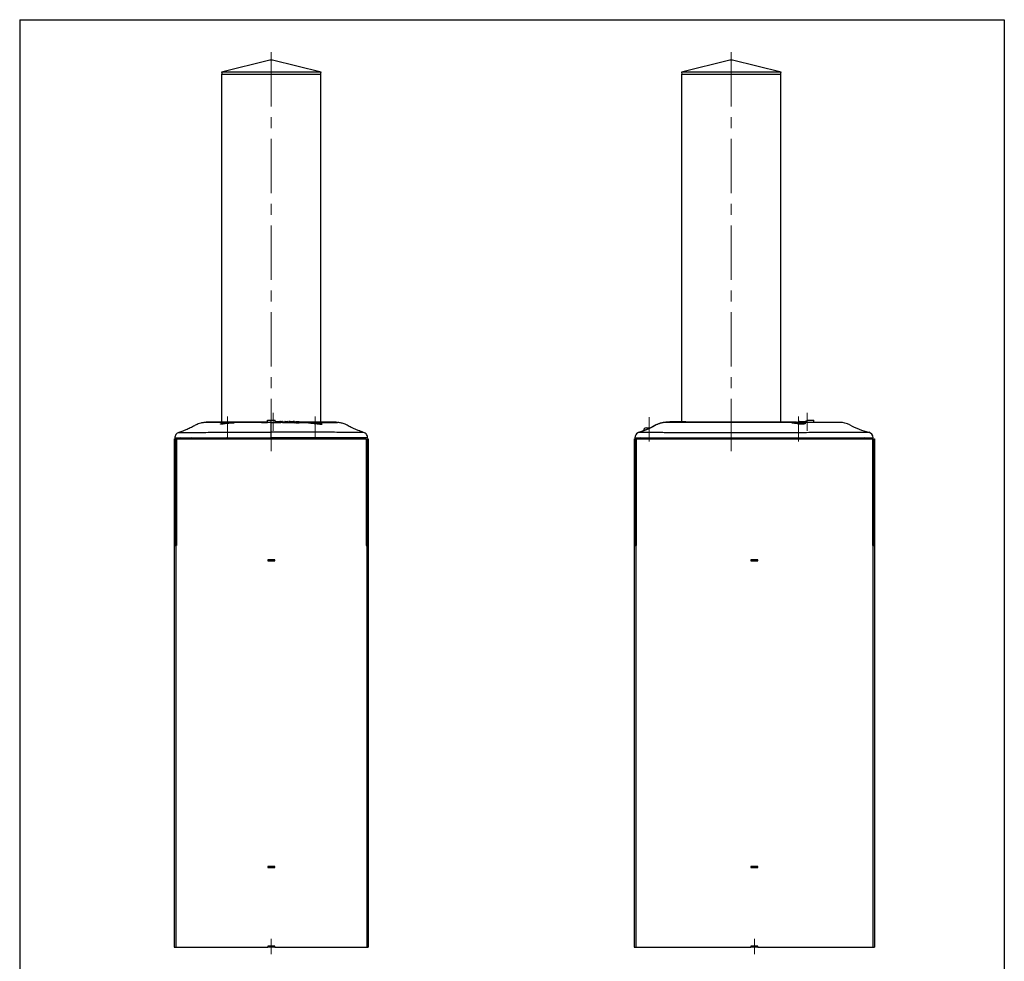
# Model space of a CAD drawing. Header units: millimetres. Extents: x 10 to 287, y 10 to 410.
# Tile 5 of 5: x 10 to 287, y 145 to 410. Entities that reach past the tile are written whole.
import ezdxf

# ---------------------------------------------------------------- set-up
doc = ezdxf.new("R2010")
doc.units = ezdxf.units.MM
doc.linetypes.add('CENTERX2', pattern=[20.32, 12.7, -2.54, 2.54, -2.54])
doc.layers.add('FORMAT', color=7, linetype='Continuous')

msp = doc.modelspace()

# ---------------------------------------------------------------- linework, layer by layer
at = {"color": 7, "linetype": 'Continuous', "lineweight": 25}
for p, q in [((80.39, 398.92), (66.78, 395.57)), ((94.78, 395.57), (81.16, 398.92)), ((209.79, 398.92), (196.18, 395.57)), ((224.18, 395.57), (210.56, 398.92)), ((66.78, 395.57), (66.92, 394.99)), ((94.78, 395.57), (66.78, 395.57)), ((66.81, 394.99), (66.81, 297.07)), ((66.81, 394.99), (94.75, 394.99)), ((94.63, 394.99), (94.78, 395.57)), ((94.75, 297.07), (94.75, 394.99)), ((196.18, 395.57), (196.32, 394.99)), ((224.18, 395.57), (196.18, 395.57)), ((196.21, 394.99), (196.21, 297.17)), ((196.21, 394.99), (224.15, 394.99)), ((224.03, 394.99), (224.18, 395.57)), ((224.15, 297.07), (224.15, 394.99)), ((62.42, 297.07), (62.42, 297.01)), ((79.67, 297.07), (62.42, 297.07)), ((79.67, 297), (79.67, 297.71)), ((79.67, 297.71), (80.77, 297.71)), ((80.77, 297.01), (80.77, 297.71)), ((80.77, 297.71), (81.88, 297.71)), ((80.77, 296.31), (80.77, 297.01)), ((81.88, 297), (81.88, 297.71)), ((81.88, 297.31), (81.89, 297.31)), ((81.92, 297.01), (81.88, 297.01)), ((81.89, 297.31), (83.35, 297.31)), ((81.92, 297.01), (81.92, 297.21)), ((81.96, 297.21), (81.92, 297.21)), ((81.96, 297.01), (81.92, 297.01)), ((81.96, 297.01), (81.96, 297.21)), ((83.19, 297.01), (83.19, 297.21)), ((83.91, 297.21), (83.19, 297.21)), ((83.91, 297), (83.19, 297.01)), ((83.35, 297.31), (83.75, 297.31)), ((83.91, 297), (83.91, 297.21)), ((84.56, 297.07), (83.91, 297.07)), ((83.91, 297.01), (84.56, 297.01)), ((84.56, 296.99), (84.56, 297.21)), ((85, 297.21), (84.56, 297.21)), ((84.56, 296.99), (85, 296.99)), ((84.66, 297.31), (85, 297.31)), ((85, 296.99), (85, 297.21)), ((85.56, 296.99), (85.56, 297.21)), ((85.81, 297.07), (85.56, 297.07)), ((85.56, 297.01), (85.81, 297.01)), ((85.81, 296.98), (85.81, 297.21)), ((86.11, 297.21), (85.81, 297.21)), ((85.81, 296.98), (86.11, 296.98)), ((85.95, 297.31), (86.04, 297.31)), ((86.04, 297.31), (86.16, 297.31)), ((86.11, 296.98), (86.11, 297.21)), ((86.23, 297.21), (86.11, 297.21)), ((86.11, 296.98), (86.23, 296.98)), ((86.16, 297.31), (86.99, 297.31)), ((86.23, 296.98), (86.23, 297.21)), ((86.92, 297.21), (86.23, 297.21)), ((86.23, 296.98), (86.92, 296.97)), ((87.05, 297.21), (86.92, 297.21)), ((86.92, 296.97), (86.92, 297.21)), ((86.92, 296.97), (87.05, 296.97)), ((86.99, 297.31), (87.12, 297.31)), ((87.35, 297.21), (87.05, 297.21)), ((87.05, 296.97), (87.05, 297.21)), ((87.05, 296.97), (87.35, 296.96)), ((87.12, 297.31), (87.2, 297.31)), ((87.35, 296.96), (87.35, 297.21)), ((87.64, 297.07), (87.35, 297.07)), ((87.35, 297.01), (87.64, 297.01)), ((87.64, 296.97), (87.64, 297.21)), ((88.14, 296.95), (88.14, 297.21)), ((88.61, 296.95), (88.61, 297.21)), ((99.12, 297.07), (88.61, 297.07)), ((99.12, 297.01), (99.12, 297.07)), ((191.57, 297.01), (191.35, 296.99)), ((191.82, 297.07), (191.82, 297.01)), ((228.53, 297.07), (191.82, 297.07)), ((192.78, 297.17), (192.78, 297.07)), ((192.84, 297.17), (192.78, 297.17)), ((192.86, 297.19), (192.86, 297.07)), ((192.87, 297.17), (192.87, 297.07)), ((193.07, 297.17), (193.07, 297.07)), ((193.14, 297.17), (193.07, 297.17)), ((193.14, 297.17), (193.14, 297.07)), ((193.24, 297.17), (193.14, 297.17)), ((193.24, 297.17), (193.24, 297.07)), ((193.32, 297.17), (193.24, 297.17)), ((193.32, 297.17), (193.32, 297.07)), ((193.4, 297.17), (193.32, 297.17)), ((193.35, 297.19), (193.35, 297.17)), ((193.4, 297.17), (193.4, 297.07)), ((193.56, 297.17), (193.4, 297.17)), ((193.56, 297.17), (193.56, 297.07)), ((193.68, 297.19), (193.68, 297.17)), ((193.82, 297.17), (193.82, 297.07)), ((193.97, 297.17), (193.82, 297.17)), ((193.97, 297.17), (193.97, 297.07)), ((194.39, 297.17), (193.97, 297.17)), ((194.39, 297.17), (194.39, 297.07)), ((194.4, 297.17), (194.39, 297.17)), ((194.4, 297.17), (194.4, 297.07)), ((194.55, 297.17), (194.4, 297.17)), ((194.55, 297.17), (194.55, 297.07)), ((194.65, 297.17), (194.55, 297.17)), ((194.65, 297.17), (194.65, 297.07)), ((194.82, 297.17), (194.65, 297.17)), ((194.82, 297.17), (194.82, 297.07)), ((195.01, 297.17), (194.82, 297.17)), ((194.88, 297.19), (194.88, 297.17)), ((195.01, 297.17), (195.01, 297.07)), ((195.2, 297.17), (195.01, 297.17)), ((195.06, 297.17), (195.06, 297.19)), ((195.2, 297.17), (195.2, 297.07)), ((195.63, 297.17), (195.2, 297.17)), ((195.36, 297.17), (195.36, 297.19)), ((195.38, 297.17), (195.38, 297.19)), ((195.63, 297.17), (195.63, 297.07)), ((195.81, 297.17), (195.63, 297.17)), ((195.81, 297.17), (195.81, 297.07)), ((197.42, 297.17), (195.81, 297.17)), ((195.89, 297.19), (195.89, 297.17)), ((197.42, 297.17), (197.42, 297.07)), ((228.53, 297.01), (228.53, 297.07)), ((229.48, 297.01), (228.78, 297.01)), ((228.96, 297.01), (228.96, 297.21)), ((229.54, 297.21), (228.96, 297.21)), ((229.06, 297.31), (229.38, 297.31)), ((229.38, 297.31), (230.56, 297.31)), ((229.54, 297.01), (229.54, 297.21)), ((230.52, 297.01), (230.52, 297.21)), ((230.59, 297.21), (230.52, 297.21)), ((230.56, 297.31), (230.62, 297.31)), ((230.59, 297.01), (230.59, 297.21)), ((231.33, 297.21), (230.59, 297.21)), ((230.62, 297.31), (231.02, 297.31)), ((231.02, 297.31), (231.54, 297.31)), ((231.33, 297), (231.33, 297.21)), ((231.54, 297), (231.54, 297.71)), ((231.54, 297.71), (233.45, 297.71)), ((233.45, 296.99), (233.45, 297.71)), ((236.06, 297.01), (236.07, 297.01)), ((240.71, 297.01), (236.07, 297.01)), ((80.77, 294.26), (80.77, 296.31)), ((80.77, 292.71), (80.77, 294.26)), ((184.28, 294.26), (184.36, 294.26)), ((186.34, 295.49), (187.07, 295.49)), ((187.07, 295.49), (187.47, 295.49)), ((53.48, 292.41), (53.77, 292.41)), ((53.48, 292.41), (53.48, 262.41)), ((53.77, 292.41), (53.77, 262.41)), ((54.08, 292.41), (54.08, 262.41)), ((54.08, 292.41), (107.47, 292.41)), ((107.47, 292.41), (107.47, 262.41)), ((107.78, 292.41), (108.08, 292.41)), ((107.78, 292.41), (107.78, 262.41)), ((108.08, 292.41), (108.08, 262.41)), ((182.88, 292.41), (183.18, 292.41)), ((182.88, 292.41), (182.88, 262.41)), ((183.18, 292.41), (183.18, 262.41)), ((183.47, 292.41), (183.47, 262.41)), ((183.47, 292.41), (249.88, 292.41)), ((249.88, 292.41), (249.88, 262.41)), ((250.18, 292.41), (250.47, 292.41)), ((250.18, 292.41), (250.18, 262.41)), ((250.47, 292.41), (250.47, 262.41)), ((53.48, 262.41), (53.48, 149.41)), ((53.48, 262.41), (53.92, 262.41)), ((53.92, 262.41), (53.92, 149.41)), ((53.92, 262.41), (54.08, 262.41)), ((107.47, 262.41), (107.63, 262.41)), ((107.63, 262.41), (107.63, 149.41)), ((107.63, 262.41), (108.08, 262.41)), ((108.08, 262.41), (108.08, 149.41)), ((182.88, 262.41), (182.88, 149.41)), ((182.88, 262.41), (183.32, 262.41)), ((183.32, 262.41), (183.32, 149.41)), ((183.32, 262.41), (183.47, 262.41)), ((249.88, 262.41), (250.03, 262.41)), ((250.03, 262.41), (250.03, 149.41)), ((250.03, 262.41), (250.47, 262.41)), ((250.47, 262.41), (250.47, 149.41)), ((81.78, 258.41), (79.78, 258.41)), ((79.78, 258.41), (79.78, 258.11)), ((79.78, 258.11), (81.78, 258.11)), ((81.78, 258.11), (81.78, 258.41)), ((217.68, 258.41), (215.68, 258.41)), ((215.68, 258.41), (215.68, 258.11)), ((215.68, 258.11), (217.68, 258.11)), ((217.68, 258.11), (217.68, 258.41)), ((81.78, 172.11), (79.78, 172.11)), ((79.78, 172.11), (79.78, 171.81)), ((79.78, 171.81), (81.78, 171.81)), ((81.78, 171.81), (81.78, 172.11)), ((217.68, 172.11), (215.68, 172.11)), ((215.68, 172.11), (215.68, 171.81)), ((215.68, 171.81), (217.68, 171.81)), ((217.68, 171.81), (217.68, 172.11)), ((81.78, 149.71), (79.78, 149.71)), ((79.78, 149.71), (79.78, 149.41)), ((81.78, 149.41), (81.78, 149.71)), ((217.68, 149.71), (215.68, 149.71)), ((215.68, 149.71), (215.68, 149.41)), ((217.68, 149.41), (217.68, 149.71)), ((53.48, 149.41), (53.92, 149.41)), ((53.92, 149.41), (79.78, 149.41)), ((81.78, 149.41), (79.78, 149.41)), ((81.78, 149.41), (107.63, 149.41)), ((107.63, 149.41), (108.08, 149.41)), ((182.88, 149.41), (183.32, 149.41)), ((183.32, 149.41), (215.68, 149.41)), ((217.68, 149.41), (215.68, 149.41)), ((217.68, 149.41), (250.03, 149.41)), ((250.03, 149.41), (250.47, 149.41))]:
    msp.add_line(p, q, dxfattribs=at)
at = {"color": 8, "linetype": 'Continuous', "lineweight": 25}
for p, q in [((81.16, 398.92), (80.39, 398.92)), ((210.56, 398.92), (209.79, 398.92)), ((81.92, 297.21), (81.88, 297.21)), ((83.19, 297.21), (81.96, 297.21)), ((227.21, 296.92), (227.24, 296.94)), ((230.52, 297.21), (229.54, 297.21)), ((230.96, 296.78), (231.01, 296.74)), ((231.54, 297.21), (231.33, 297.21))]:
    msp.add_line(p, q, dxfattribs=at)
at = {"color": 7, "linetype": 'Continuous', "lineweight": 25, "flags": 128}
for points in [[(83.91, 297.21), (83.91, 297.23), (83.9, 297.24), (83.89, 297.26), (83.87, 297.27), (83.85, 297.29), (83.83, 297.3), (83.8, 297.3), (83.78, 297.31), (83.75, 297.31)], [(231.33, 297.21), (231.32, 297.23), (231.31, 297.24), (231.29, 297.26), (231.26, 297.27), (231.22, 297.29), (231.18, 297.3), (231.13, 297.3), (231.08, 297.31), (231.02, 297.31)], [(185.3, 294.61), (185.28, 294.6), (185.28, 294.6), (185.28, 294.6)]]:
    msp.add_lwpolyline(points, dxfattribs=at)
at = {"color": 8, "linetype": 'Continuous', "lineweight": 25, "flags": 128}
for points in [[(222.53, 292.71), (222.57, 292.7), (222.61, 292.68), (222.64, 292.64), (222.67, 292.59), (222.69, 292.53), (222.71, 292.46), (222.72, 292.41)], [(240.51, 292.41), (240.51, 292.46), (240.49, 292.53), (240.46, 292.59), (240.43, 292.64), (240.4, 292.68), (240.36, 292.7), (240.33, 292.71)]]:
    msp.add_lwpolyline(points, dxfattribs=at)
at = {"color": 7, "linetype": 'Continuous', "lineweight": 25}
for centre, radius, start, end in [((80.77, 397.37), 1.6, 76.165, 103.835), ((210.18, 397.37), 1.6, 76.165, 103.835), ((84.66, 297.21), 0.1, 90, 180), ((229.06, 297.21), 0.1, 90, 180), ((240.71, 291.01), 6, 62.1495, 90), ((184.68, 292.71), 1.6, 119.3078, 180), ((177.04, 317.14), 24, 287.5669, 290.0717), ((186.34, 294.63), 0.864, 90, 180), ((254.73, 317.53), 24, 242.1495, 255.8667), ((248.47, 292.71), 1.6, 0, 75.8667), ((55.17, 292.31), 0.4, 90, 165.5225), ((106.38, 292.31), 0.4, 14.4775, 90), ((184.57, 292.31), 0.4, 90, 165.5225), ((247.78, 292.31), 0.4, 14.4775, 90)]:
    msp.add_arc(centre, radius, start, end, dxfattribs=at)
at = {"color": 8, "linetype": 'Continuous', "lineweight": 25}
for centre, radius, start, end in [((58.38, 292.34), 0.367, 93.4151, 169.5699), ((68.18, 292.35), 0.36, 92.5393, 170.4456), ((93.37, 292.35), 0.36, 9.5544, 87.4607), ((103.17, 292.34), 0.367, 10.4301, 86.5849)]:
    msp.add_arc(centre, radius, start, end, dxfattribs=at)
at = {"color": 7, "linetype": 'Continuous', "lineweight": 25}
for centre, major_axis, ratio, start_param, end_param in [((81.86, 297.21), (0, 0.1), 0.565379, 4.712389, 6.014591), ((83.35, 297.21), (0.166, 0), 0.603186, 1.570796, 3.141593), ((85.95, 297.21), (0.148, 0), 0.674496, 1.570796, 3.141593), ((86.04, 297.21), (0, 0.1), 0.690472, 4.712389, 6.283185), ((86.16, 297.21), (0, 0.1), 0.690472, 4.712389, 6.283185), ((86.99, 297.21), (0, 0.1), 0.690472, 0, 1.570796), ((87.12, 297.21), (0, 0.1), 0.690472, 0, 1.570796), ((87.2, 297.21), (0.148, 0), 0.674621, 0, 1.570796), ((229.38, 297.21), (0.158, 0), 0.632623, 0, 1.570796), ((230.62, 297.21), (0, 0.1), 0.264243, 0, 1.570796)]:
    msp.add_ellipse(centre, major_axis=major_axis, ratio=ratio, start_param=start_param, end_param=end_param, dxfattribs=at)
for points, knots in [([(62.17, 297), (62.05, 297), (61.77, 296.99), (61.36, 296.93), (60.83, 296.82), (60.26, 296.64), (59.67, 296.38), (59.15, 296.08), (58.6, 295.79), (58.02, 295.5), (57.4, 295.21), (56.69, 294.91), (55.81, 294.57), (55.16, 294.35), (54.8, 294.24)], [0, 0, 0, 0, 0.04655, 0.105592, 0.157628, 0.256182, 0.333864, 0.400893, 0.479284, 0.565147, 0.644149, 0.739714, 0.857418, 1, 1, 1, 1]), ([(79.67, 297.01), (79.27, 297.01), (78.34, 297.01), (76.9, 297.01), (75.37, 297.01), (73.88, 297.01), (72.45, 297.01), (71.08, 297.01), (69.77, 297.01), (68.54, 297.01), (67.4, 297.01), (66.37, 297.01), (65.42, 297.01), (64.59, 297.01), (63.87, 297.01), (63.27, 297.01), (62.79, 297.01), (62.44, 297.01), (62.21, 297.01), (62.18, 297.01), (62.17, 297.01)], [0, 0, 0, 0, 0.043892, 0.0992302, 0.1557725, 0.2127318, 0.2678245, 0.3233057, 0.3793838, 0.4362729, 0.4912001, 0.546514, 0.602421, 0.6591331, 0.714041, 0.7693363, 0.8258498, 0.8827805, 0.9418484, 1, 1, 1, 1]), ([(67.29, 296.6), (67.29, 296.6), (67.19, 296.59), (66.93, 296.56), (66.65, 296.54), (66.55, 296.56), (66.53, 296.57), (66.53, 296.57)], [0, 0, 0, 0, 0.0000085, 0.2501876, 0.7038906, 0.9999915, 1, 1, 1, 1]), ([(66.54, 296.66), (66.61, 296.69), (66.75, 296.75), (67.21, 296.83), (67.72, 296.89), (68.28, 296.92), (68.86, 296.95), (69.46, 296.96), (69.94, 296.96), (70.23, 296.96), (70.27, 296.95), (70.28, 296.95)], [0, 0, 0, 0, 0.1211467, 0.2442442, 0.3666279, 0.4470469, 0.5670637, 0.6867787, 0.8063127, 0.9258403, 1, 1, 1, 1]), ([(67.24, 296.6), (67.18, 296.59), (67.04, 296.57), (66.86, 296.56), (66.72, 296.55), (66.64, 296.56), (66.63, 296.57), (66.63, 296.57)], [0, 0, 0, 0, 0.191863, 0.418412, 0.654765, 0.882405, 1, 1, 1, 1]), ([(68.43, 296.74), (68.34, 296.73), (68.04, 296.69), (67.64, 296.64), (67.37, 296.61), (67.29, 296.6), (67.29, 296.6)], [0, 0, 0, 0, 0.2163441, 0.7521095, 0.9999901, 1, 1, 1, 1]), ([(70.12, 296.91), (70.05, 296.9), (69.88, 296.89), (69.42, 296.84), (68.9, 296.79), (68.56, 296.75), (68.43, 296.74)], [0, 0, 0, 0, 0.216054, 0.516597, 0.818542, 1, 1, 1, 1]), ([(68.81, 296.78), (68.75, 296.77), (68.65, 296.76), (68.54, 296.75), (68.5, 296.75)], [0, 0, 0, 0, 0.576381, 1, 1, 1, 1]), ([(70.26, 296.93), (70.26, 296.93), (70.26, 296.93), (70.24, 296.92), (70.19, 296.92), (70.14, 296.91), (70.12, 296.91)], [0, 0, 0, 0, 0.039575, 0.334714, 0.764046, 1, 1, 1, 1]), ([(78.07, 297), (78.08, 297), (78.1, 297), (78.22, 297), (78.41, 297), (78.67, 297.01), (78.99, 297.01), (79.32, 297.01), (79.57, 297.01), (79.67, 297.01)], [0, 0, 0, 0, 0.149536, 0.294898, 0.444471, 0.589841, 0.73942, 0.884765, 1, 1, 1, 1]), ([(78.37, 296.99), (78.37, 296.99), (78.36, 296.99), (78.36, 296.99), (78.35, 296.99)], [0, 0, 0, 0, 0.017847, 1, 1, 1, 1]), ([(79.26, 297), (79.2, 297), (78.9, 296.99), (78.6, 296.99), (78.37, 296.99)], [0, 0, 0, 0, 0.204173, 1, 1, 1, 1]), ([(80.77, 297.01), (80.77, 297.01), (80.73, 297.01), (80.48, 297.01), (80.06, 297), (79.57, 297), (79.36, 297), (79.26, 297)], [0, 0, 0, 0, 0.000006, 0.080444, 0.387038, 0.69357, 1, 1, 1, 1]), ([(80.77, 297.01), (80.77, 297.01), (80.82, 297.01), (81.07, 297.01), (81.49, 297), (81.98, 297), (82.19, 297), (82.29, 297)], [0, 0, 0, 0, 0.000006, 0.080444, 0.387038, 0.69357, 1, 1, 1, 1]), ([(83.48, 297), (83.47, 297), (83.45, 297), (83.33, 297), (83.14, 297), (82.88, 297.01), (82.56, 297.01), (82.23, 297.01), (81.98, 297.01), (81.88, 297.01)], [0, 0, 0, 0, 0.149536, 0.294898, 0.444471, 0.589841, 0.73942, 0.884765, 1, 1, 1, 1]), ([(81.96, 297.21), (81.96, 297.22), (81.96, 297.24), (81.95, 297.26), (81.94, 297.29), (81.92, 297.31), (81.9, 297.31), (81.89, 297.31), (81.89, 297.31)], [0, 0, 0, 0, 0.141246, 0.281817, 0.480744, 0.754842, 0.995262, 1, 1, 1, 1]), ([(83.19, 297.01), (83.16, 297.01), (83.07, 297.01), (82.86, 297.01), (82.56, 297.01), (82.26, 297.01), (82.05, 297.01), (81.96, 297.01)], [0, 0, 0, 0, 0.082583, 0.331753, 0.573901, 0.823071, 1, 1, 1, 1]), ([(82.29, 297), (82.35, 297), (82.65, 296.99), (82.95, 296.99), (83.18, 296.99)], [0, 0, 0, 0, 0.204173, 1, 1, 1, 1]), ([(83.18, 296.99), (83.24, 296.99), (83.34, 297), (83.39, 297), (83.41, 297)], [0, 0, 0, 0, 0.595877, 1, 1, 1, 1]), ([(83.44, 297), (83.44, 297), (83.45, 297), (83.45, 297), (83.46, 297), (83.45, 297), (83.42, 297), (83.41, 297)], [0, 0, 0, 0, 0.022403, 0.091252, 0.232288, 0.56327, 1, 1, 1, 1]), ([(85, 297.21), (85, 297.22), (85, 297.24), (85, 297.27), (85, 297.3), (85, 297.31), (85, 297.31), (85, 297.31), (85, 297.31)], [0, 0, 0, 0, 0.214646, 0.429291, 0.643939, 0.85859, 0.94811, 1, 1, 1, 1]), ([(85, 297.31), (85.04, 297.31), (85.12, 297.31), (85.24, 297.31), (85.35, 297.31), (85.43, 297.31), (85.45, 297.31), (85.46, 297.31), (85.46, 297.31)], [0, 0, 0, 0, 0.159804, 0.363999, 0.545638, 0.762298, 0.949386, 1, 1, 1, 1]), ([(85.56, 297.21), (85.55, 297.21), (85.55, 297.21), (85.52, 297.21), (85.42, 297.21), (85.28, 297.21), (85.13, 297.21), (85.04, 297.21), (85, 297.21)], [0, 0, 0, 0, 0.04782, 0.244697, 0.468239, 0.661851, 0.859217, 1, 1, 1, 1]), ([(85, 296.99), (85.08, 296.99), (85.21, 296.99), (85.37, 296.99), (85.47, 296.99), (85.54, 296.99), (85.55, 296.99), (85.56, 296.99)], [0, 0, 0, 0, 0.278512, 0.460889, 0.6436, 0.828049, 1, 1, 1, 1]), ([(85.56, 297.21), (85.55, 297.22), (85.55, 297.24), (85.53, 297.27), (85.51, 297.3), (85.48, 297.31), (85.46, 297.31), (85.46, 297.31), (85.46, 297.31)], [0, 0, 0, 0, 0.214571, 0.429141, 0.643746, 0.858423, 0.975344, 1, 1, 1, 1]), ([(87.64, 297.21), (87.64, 297.22), (87.64, 297.24), (87.65, 297.26), (87.68, 297.29), (87.72, 297.31), (87.76, 297.31), (87.77, 297.31), (87.77, 297.31)], [0, 0, 0, 0, 0.1430585, 0.2855064, 0.4814833, 0.7460886, 0.9952713, 1, 1, 1, 1]), ([(88.14, 297.21), (88.09, 297.21), (87.99, 297.21), (87.88, 297.21), (87.77, 297.21), (87.7, 297.21), (87.65, 297.21), (87.64, 297.21)], [0, 0, 0, 0, 0.213579, 0.475654, 0.538187, 0.841234, 1, 1, 1, 1]), ([(87.64, 296.97), (87.68, 296.96), (87.75, 296.96), (87.92, 296.96), (88.04, 296.95), (88.12, 296.95), (88.14, 296.95)], [0, 0, 0, 0, 0.403312, 0.65809, 0.912526, 1, 1, 1, 1]), ([(87.77, 297.31), (87.8, 297.31), (87.84, 297.31), (87.93, 297.31), (88.02, 297.31), (88.1, 297.31), (88.14, 297.31)], [0, 0, 0, 0, 0.365184, 0.43738, 0.741345, 1, 1, 1, 1]), ([(88.14, 297.31), (88.14, 297.31), (88.14, 297.31), (88.14, 297.31), (88.14, 297.3), (88.14, 297.27), (88.14, 297.24), (88.14, 297.22), (88.14, 297.21)], [0, 0, 0, 0, 0.029788, 0.141464, 0.356132, 0.570765, 0.785382, 1, 1, 1, 1]), ([(88.14, 297.31), (88.16, 297.31), (88.23, 297.31), (88.33, 297.31), (88.42, 297.31), (88.48, 297.31), (88.51, 297.31), (88.51, 297.31), (88.51, 297.31)], [0, 0, 0, 0, 0.148229, 0.359005, 0.518645, 0.708939, 0.899211, 1, 1, 1, 1]), ([(88.61, 297.21), (88.61, 297.21), (88.61, 297.21), (88.57, 297.21), (88.49, 297.21), (88.38, 297.21), (88.26, 297.21), (88.17, 297.21), (88.14, 297.21)], [0, 0, 0, 0, 0.09935, 0.2918929, 0.4884086, 0.6511594, 0.8600306, 1, 1, 1, 1]), ([(88.14, 296.95), (88.21, 296.95), (88.33, 296.95), (88.47, 296.95), (88.57, 296.95), (88.61, 296.95), (88.61, 296.95), (88.61, 296.95)], [0, 0, 0, 0, 0.284662, 0.486373, 0.687904, 0.884732, 1, 1, 1, 1]), ([(88.51, 297.31), (88.51, 297.31), (88.52, 297.31), (88.54, 297.31), (88.57, 297.3), (88.59, 297.27), (88.61, 297.24), (88.61, 297.22), (88.61, 297.21)], [0, 0, 0, 0, 0.0278365, 0.1414935, 0.3561643, 0.5707902, 0.7853947, 1, 1, 1, 1]), ([(88.61, 297.01), (88.77, 297.01), (89.41, 297.01), (90.47, 297.01), (91.78, 297.01), (93.01, 297.01), (94.15, 297.01), (95.18, 297.01), (96.13, 297.01), (96.96, 297.01), (97.68, 297.01), (98.28, 297.01), (98.76, 297.01), (99.11, 297.01), (99.34, 297.01), (99.37, 297.01), (99.38, 297.01)], [0, 0, 0, 0, 0.024858, 0.0986103, 0.1731562, 0.24878, 0.3217959, 0.3953258, 0.4696442, 0.5450328, 0.618023, 0.6915282, 0.7666528, 0.842332, 0.9208522, 1, 1, 1, 1]), ([(95.01, 296.66), (94.99, 296.67), (94.96, 296.68), (94.91, 296.7), (94.85, 296.72), (94.76, 296.75), (94.66, 296.77), (94.57, 296.79), (94.46, 296.81), (94.33, 296.83), (94.18, 296.85), (94.06, 296.86), (93.93, 296.87), (93.76, 296.89), (93.55, 296.91), (93.34, 296.92), (93.12, 296.93), (92.91, 296.94), (92.7, 296.95), (92.49, 296.95), (92.3, 296.96), (92.11, 296.96), (91.94, 296.96), (91.78, 296.96), (91.63, 296.96), (91.51, 296.96), (91.41, 296.96), (91.33, 296.96), (91.27, 296.95), (91.24, 296.95), (91.24, 296.95), (91.24, 296.95)], [0, 0, 0, 0, 0.039211, 0.058971, 0.078436, 0.119579, 0.159411, 0.179486, 0.199259, 0.241097, 0.280692, 0.300648, 0.320302, 0.361919, 0.401259, 0.441092, 0.47992, 0.518749, 0.559563, 0.598289, 0.637015, 0.677739, 0.716405, 0.755071, 0.795738, 0.834402, 0.873066, 0.91373, 0.952423, 0.991116, 1, 1, 1, 1]), ([(92.74, 296.78), (92.68, 296.79), (92.51, 296.8), (92.25, 296.83), (91.95, 296.86), (91.7, 296.88), (91.5, 296.9), (91.37, 296.92), (91.3, 296.93), (91.29, 296.93), (91.29, 296.93)], [0, 0, 0, 0, 0.0781702, 0.2279253, 0.3781716, 0.5272254, 0.6757106, 0.8225981, 0.9395144, 1, 1, 1, 1]), ([(93.05, 296.75), (93.01, 296.75), (92.9, 296.76), (92.8, 296.77), (92.74, 296.78)], [0, 0, 0, 0, 0.441382, 1, 1, 1, 1]), ([(93.12, 296.74), (93.21, 296.73), (93.51, 296.69), (93.91, 296.64), (94.18, 296.61), (94.26, 296.6), (94.26, 296.6)], [0, 0, 0, 0, 0.2163441, 0.7521095, 0.9999901, 1, 1, 1, 1]), ([(94.26, 296.6), (94.26, 296.6), (94.36, 296.59), (94.62, 296.56), (94.9, 296.54), (95, 296.56), (95.02, 296.57), (95.02, 296.57)], [0, 0, 0, 0, 0.0000085, 0.2501876, 0.7038906, 0.9999915, 1, 1, 1, 1]), ([(94.92, 296.57), (94.92, 296.57), (94.92, 296.57), (94.89, 296.56), (94.81, 296.56), (94.67, 296.56), (94.5, 296.58), (94.36, 296.59), (94.31, 296.6)], [0, 0, 0, 0, 0.034887, 0.182655, 0.372947, 0.603848, 0.837477, 1, 1, 1, 1]), ([(106.75, 294.24), (106.47, 294.33), (105.96, 294.49), (105.29, 294.74), (104.78, 294.95), (104.35, 295.13), (103.92, 295.32), (103.47, 295.53), (102.96, 295.79), (102.39, 296.09), (101.83, 296.41), (101.26, 296.64), (100.76, 296.81), (100.25, 296.92), (99.81, 296.98), (99.51, 296.99), (99.38, 297)], [0, 0, 0, 0, 0.113761, 0.202321, 0.267566, 0.323445, 0.381886, 0.443525, 0.512995, 0.596944, 0.683752, 0.753364, 0.829925, 0.886466, 0.949501, 1, 1, 1, 1]), ([(191.37, 297), (191.26, 296.99), (191.06, 296.97), (190.77, 296.92), (190.52, 296.87), (190.29, 296.81), (190.1, 296.75), (189.89, 296.68), (189.65, 296.6), (189.37, 296.48), (189, 296.31), (188.53, 296.04), (187.92, 295.71), (187.19, 295.35), (186.36, 294.98), (185.42, 294.61), (184.75, 294.38), (184.39, 294.26)], [0, 0, 0, 0, 0.08497, 0.156466, 0.215071, 0.251173, 0.281403, 0.307213, 0.333416, 0.368381, 0.413791, 0.473452, 0.55613, 0.652308, 0.755114, 0.869653, 1, 1, 1, 1]), ([(228.78, 297.01), (228.77, 297.01), (228.76, 297.01), (228.65, 297.01), (228.39, 297.01), (228, 297.01), (227.47, 297.01), (226.83, 297.01), (226.07, 297.01), (225.2, 297.01), (224.21, 297.01), (223.14, 297.01), (221.98, 297.01), (220.72, 297.01), (219.39, 297.01), (218, 297.01), (216.56, 297.01), (215.05, 297.01), (213.47, 297.01), (211.84, 297.01), (210.01, 297.01), (208.01, 297.01), (206.07, 297.01), (204.38, 297.01), (202.91, 297.01), (201.48, 297.01), (200.12, 297.01), (198.84, 297.01), (197.64, 297.01), (196.52, 297.01), (195.5, 297.01), (194.59, 297.01), (193.79, 297.01), (193.09, 297.01), (192.53, 297.01), (192.1, 297.01), (191.8, 297.01), (191.6, 297.01), (191.58, 297.01), (191.57, 297.01)], [0, 0, 0, 0, 0.013532, 0.039935, 0.066522, 0.093687, 0.121052, 0.147521, 0.174176, 0.201118, 0.22845, 0.254839, 0.281414, 0.308274, 0.33552, 0.3619, 0.388466, 0.415618, 0.442969, 0.471348, 0.499953, 0.536909, 0.574243, 0.600642, 0.627227, 0.654398, 0.681771, 0.708144, 0.734697, 0.761827, 0.789158, 0.815531, 0.842086, 0.869217, 0.89655, 0.922143, 0.947902, 0.973864, 1, 1, 1, 1]), ([(193.03, 297.17), (193, 297.17), (192.9, 297.17), (192.88, 297.17), (192.87, 297.17)], [0, 0, 0, 0, 0.347125, 1, 1, 1, 1]), ([(193.8, 297.17), (193.79, 297.17), (193.72, 297.17), (193.63, 297.17), (193.59, 297.17), (193.56, 297.17)], [0, 0, 0, 0, 0.066508, 0.532094, 1, 1, 1, 1]), ([(229.51, 296.57), (229.51, 296.57), (229.45, 296.58), (229.17, 296.6), (228.67, 296.66), (228.08, 296.75), (227.59, 296.83), (227.31, 296.88), (227.25, 296.91), (227.23, 296.91)], [0, 0, 0, 0, 0.000004, 0.064488, 0.265072, 0.470475, 0.679187, 0.886687, 1, 1, 1, 1]), ([(227.24, 296.94), (227.25, 296.94), (227.26, 296.95), (227.48, 296.96), (227.9, 296.96), (228.48, 296.96), (229.12, 296.94), (229.76, 296.92), (230.32, 296.89), (230.76, 296.84), (230.9, 296.8), (230.96, 296.78)], [0, 0, 0, 0, 0.0245633, 0.1462301, 0.267713, 0.3891894, 0.5107545, 0.6324942, 0.7545239, 0.8769764, 1, 1, 1, 1]), ([(233.4, 296.99), (233.28, 296.99), (233.02, 297), (232.6, 297), (232.16, 297), (231.7, 297), (231.26, 297), (230.84, 297), (230.46, 297.01), (230.14, 297.01), (229.86, 297.01), (229.66, 297.01), (229.52, 297.01), (229.48, 297.01), (229.48, 297.01), (229.48, 297.01), (229.48, 297.01)], [0, 0, 0, 0, 0.075343, 0.152549, 0.233936, 0.317685, 0.399095, 0.482864, 0.564279, 0.648052, 0.729453, 0.813213, 0.8946, 0.978348, 0.999998, 1, 1, 1, 1]), ([(230.66, 296.6), (230.66, 296.6), (230.6, 296.59), (230.39, 296.56), (229.99, 296.54), (229.65, 296.56), (229.51, 296.57), (229.51, 296.57)], [0, 0, 0, 0, 0.0000085, 0.2501876, 0.7038906, 0.9999915, 1, 1, 1, 1]), ([(230.52, 297.21), (230.52, 297.22), (230.52, 297.24), (230.53, 297.26), (230.54, 297.29), (230.55, 297.31), (230.56, 297.31), (230.56, 297.31), (230.56, 297.31)], [0, 0, 0, 0, 0.141246, 0.281817, 0.480744, 0.754842, 0.995262, 1, 1, 1, 1]), ([(230.85, 296.66), (230.85, 296.66), (230.85, 296.66), (230.8, 296.64), (230.73, 296.62), (230.66, 296.61), (230.64, 296.61)], [0, 0, 0, 0, 0.165628, 0.467353, 0.847172, 1, 1, 1, 1]), ([(231.01, 296.74), (231.01, 296.73), (231, 296.69), (230.88, 296.64), (230.72, 296.61), (230.66, 296.6), (230.66, 296.6)], [0, 0, 0, 0, 0.2163441, 0.7521095, 0.9999901, 1, 1, 1, 1]), ([(235.15, 297), (235.03, 297), (234.45, 296.99), (233.87, 296.99), (233.4, 296.99)], [0, 0, 0, 0, 0.204173, 1, 1, 1, 1]), ([(236.04, 297.01), (236.01, 297), (235.94, 297), (235.63, 297), (235.31, 297), (235.15, 297)], [0, 0, 0, 0, 0.283372, 0.641745, 1, 1, 1, 1]), ([(236.04, 297.01), (236.04, 297.01), (236.05, 297.01), (236.05, 297.01), (236.04, 297.01), (236.04, 297.01)], [0, 0, 0, 0, 0.097835, 0.473118, 1, 1, 1, 1]), ([(54.8, 294.24), (54.64, 294.17), (54.3, 294.03), (53.93, 293.63), (53.71, 293.16), (53.68, 292.85), (53.67, 292.71)], [0, 0, 0, 0, 0.2562907, 0.5361116, 0.7903685, 1, 1, 1, 1]), ([(54.8, 294.24), (54.8, 294.24), (54.76, 294.24), (54.87, 294.24), (55.1, 294.24), (55.53, 294.24), (56.13, 294.24), (56.9, 294.24), (58.36, 294.24), (60.41, 294.24), (62.42, 294.24), (63.9, 294.25), (64.78, 294.25), (65.68, 294.25), (66.59, 294.25), (67.47, 294.25), (68.47, 294.25), (69.64, 294.25), (70.94, 294.25), (72.36, 294.25), (73.89, 294.26), (75.52, 294.26), (77.22, 294.26), (78.98, 294.26), (80.18, 294.26), (80.77, 294.26)], [0, 0, 0, 0, 0.000125, 0.042482, 0.085475, 0.129125, 0.17347, 0.218558, 0.264458, 0.374831, 0.487289, 0.524136, 0.561104, 0.598167, 0.635299, 0.672472, 0.709419, 0.74606, 0.782463, 0.818697, 0.854864, 0.891081, 0.927422, 0.963776, 1, 1, 1, 1]), ([(106.75, 294.24), (106.75, 294.24), (106.79, 294.24), (106.68, 294.24), (106.45, 294.24), (106.02, 294.24), (105.42, 294.24), (104.65, 294.24), (103.19, 294.24), (101.14, 294.24), (99.13, 294.24), (97.65, 294.25), (96.77, 294.25), (95.87, 294.25), (94.96, 294.25), (94.08, 294.25), (93.08, 294.25), (91.91, 294.25), (90.61, 294.25), (89.19, 294.25), (87.66, 294.26), (86.03, 294.26), (84.33, 294.26), (82.57, 294.26), (81.37, 294.26), (80.77, 294.26)], [0, 0, 0, 0, 0.000125, 0.042482, 0.085475, 0.129125, 0.17347, 0.218558, 0.264458, 0.374831, 0.487289, 0.524136, 0.561104, 0.598167, 0.635299, 0.672472, 0.709419, 0.74606, 0.782463, 0.818697, 0.854864, 0.891081, 0.927422, 0.963776, 1, 1, 1, 1]), ([(107.88, 292.71), (107.87, 292.85), (107.84, 293.16), (107.62, 293.63), (107.25, 294.03), (106.91, 294.17), (106.75, 294.24)], [0, 0, 0, 0, 0.2096315, 0.4638884, 0.7437093, 1, 1, 1, 1]), ([(184.39, 294.26), (184.29, 294.24), (184.1, 294.2), (183.96, 294.14), (183.89, 294.1)], [0, 0, 0, 0, 0.496358, 1, 1, 1, 1]), ([(184.4, 294.26), (184.46, 294.26), (184.6, 294.26), (185.04, 294.25), (185.66, 294.25), (186.46, 294.25), (187.41, 294.25), (188.53, 294.25), (189.81, 294.25), (191.26, 294.24), (192.88, 294.24), (194.66, 294.24), (196.58, 294.24), (198.64, 294.24), (200.8, 294.24), (203.04, 294.24), (205.36, 294.24), (207.75, 294.24), (210.06, 294.24), (212.29, 294.24), (214.41, 294.24), (216.54, 294.24), (218.66, 294.24), (220.77, 294.24), (223.77, 294.24), (227.71, 294.24), (231.51, 294.24), (234.22, 294.25), (235.82, 294.25), (237.43, 294.25), (239.03, 294.25), (240.65, 294.25), (242.19, 294.25), (243.59, 294.25), (244.85, 294.25), (245.96, 294.25), (246.91, 294.26), (247.69, 294.26), (248.28, 294.26), (248.7, 294.26), (248.81, 294.26), (248.87, 294.26)], [0, 0, 0, 0, 0.021656, 0.046626, 0.071495, 0.096332, 0.120764, 0.14531, 0.170051, 0.195063, 0.220819, 0.246851, 0.273155, 0.299742, 0.326621, 0.353318, 0.380326, 0.407671, 0.435418, 0.459335, 0.483611, 0.508258, 0.533297, 0.558757, 0.584674, 0.646997, 0.710497, 0.731302, 0.752176, 0.773104, 0.794071, 0.815061, 0.835923, 0.856612, 0.877167, 0.897627, 0.918049, 0.938499, 0.959019, 0.979546, 1, 1, 1, 1]), ([(185.82, 294.8), (185.8, 294.79), (185.65, 294.73), (185.44, 294.65), (185.29, 294.6), (185.28, 294.6), (185.28, 294.6), (185.28, 294.6)], [0, 0, 0, 0, 0.049551, 0.368055, 0.685248, 0.999993, 1, 1, 1, 1]), ([(185.83, 294.8), (185.78, 294.78), (185.68, 294.74), (185.54, 294.69), (185.41, 294.65), (185.33, 294.62), (185.31, 294.61), (185.3, 294.61)], [0, 0, 0, 0, 0.138379, 0.353995, 0.591437, 0.846763, 1, 1, 1, 1]), ([(188.81, 296.23), (188.81, 296.23), (188.79, 296.22), (188.72, 296.18), (188.49, 296.05), (188.07, 295.81), (187.57, 295.55), (187.08, 295.32), (186.68, 295.14), (186.25, 294.96), (185.98, 294.86), (185.82, 294.8)], [0, 0, 0, 0, 0.000003, 0.054286, 0.193326, 0.347046, 0.521409, 0.644182, 0.7469, 0.853544, 1, 1, 1, 1]), ([(188.88, 296.26), (188.88, 296.26), (188.87, 296.26), (188.84, 296.25), (188.81, 296.23), (188.81, 296.23)], [0, 0, 0, 0, 0.303514, 0.999976, 1, 1, 1, 1]), ([(53.67, 292.71), (53.67, 292.71), (53.64, 292.71), (53.75, 292.71), (54, 292.71), (54.45, 292.71), (55.1, 292.71), (55.93, 292.71), (57.5, 292.71), (59.67, 292.71), (61.7, 292.71), (63.11, 292.71), (63.89, 292.71), (64.67, 292.71), (65.45, 292.71), (66.24, 292.71), (67.01, 292.71), (67.92, 292.71), (69.02, 292.71), (70.32, 292.71), (71.81, 292.71), (73.42, 292.71), (75.15, 292.71), (76.97, 292.71), (78.86, 292.71), (80.14, 292.71), (80.77, 292.71)], [0, 0, 0, 0, 0.000175, 0.042295, 0.085003, 0.128347, 0.172394, 0.217217, 0.262906, 0.372672, 0.484496, 0.516599, 0.548834, 0.581193, 0.613665, 0.646243, 0.678877, 0.711232, 0.743322, 0.779768, 0.816084, 0.852426, 0.888961, 0.925809, 0.962868, 1, 1, 1, 1]), ([(107.88, 292.71), (107.88, 292.71), (107.91, 292.71), (107.8, 292.71), (107.55, 292.71), (107.1, 292.71), (106.45, 292.71), (105.62, 292.71), (104.05, 292.71), (101.88, 292.71), (99.85, 292.71), (98.44, 292.71), (97.66, 292.71), (96.88, 292.71), (96.1, 292.71), (95.31, 292.71), (94.54, 292.71), (93.63, 292.71), (92.53, 292.71), (91.23, 292.71), (89.74, 292.71), (88.13, 292.71), (86.4, 292.71), (84.58, 292.71), (82.69, 292.71), (81.41, 292.71), (80.77, 292.71)], [0, 0, 0, 0, 0.000175, 0.042295, 0.085003, 0.128347, 0.172394, 0.217217, 0.262906, 0.372672, 0.484496, 0.516599, 0.548834, 0.581193, 0.613665, 0.646243, 0.678877, 0.711232, 0.743322, 0.779768, 0.816084, 0.852426, 0.888961, 0.925809, 0.962868, 1, 1, 1, 1]), ([(183.08, 292.71), (183.09, 292.71), (183.13, 292.71), (183.44, 292.71), (183.92, 292.71), (184.58, 292.71), (185.42, 292.71), (186.43, 292.71), (187.61, 292.71), (188.95, 292.71), (190.47, 292.71), (192.16, 292.71), (194.02, 292.71), (196.03, 292.71), (198.18, 292.71), (200.43, 292.71), (202.77, 292.71), (205.18, 292.71), (207.66, 292.71), (210.06, 292.71), (212.36, 292.71), (214.55, 292.71), (216.75, 292.71), (218.93, 292.71), (221.1, 292.71), (224.17, 292.71), (228.23, 292.71), (232.09, 292.71), (234.77, 292.71), (236.25, 292.71), (237.72, 292.71), (239.21, 292.71), (240.69, 292.71), (242.19, 292.71), (243.59, 292.71), (244.94, 292.71), (246.2, 292.71), (247.35, 292.71), (248.32, 292.71), (249.09, 292.71), (249.65, 292.71), (250.01, 292.71), (250.05, 292.71), (250.08, 292.71)], [0, 0, 0, 0, 0.024605, 0.049001, 0.073254, 0.097426, 0.121584, 0.145361, 0.16926, 0.193369, 0.217768, 0.242914, 0.268344, 0.294046, 0.32002, 0.346255, 0.372262, 0.398509, 0.425013, 0.451848, 0.47494, 0.498354, 0.522118, 0.546266, 0.57084, 0.595889, 0.656068, 0.717376, 0.734976, 0.752649, 0.770389, 0.788193, 0.806053, 0.823945, 0.841683, 0.859277, 0.879258, 0.899169, 0.919093, 0.939123, 0.959325, 0.979642, 1, 1, 1, 1])]:
    msp.add_open_spline(points, degree=3, knots=knots, dxfattribs=at)
at = {"color": 8, "linetype": 'Continuous', "lineweight": 25}
for points, knots in [([(66.53, 296.57), (66.53, 296.57), (66.51, 296.58), (66.47, 296.6), (66.51, 296.63), (66.54, 296.66)], [0, 0, 0, 0, 0.000014, 0.243285, 1, 1, 1, 1]), ([(68.27, 296.72), (68.26, 296.72), (68.13, 296.71), (67.81, 296.68), (67.43, 296.64), (67.25, 296.6), (67.2, 296.59)], [0, 0, 0, 0, 0.015903, 0.323192, 0.789905, 1, 1, 1, 1]), ([(70.28, 296.95), (70.3, 296.95), (70.35, 296.94), (70.29, 296.93), (70.15, 296.91), (70.12, 296.91)], [0, 0, 0, 0, 0.2287661, 0.8316252, 1, 1, 1, 1]), ([(78.37, 296.99), (78.31, 296.99), (78.2, 297), (78.09, 297), (78.08, 297), (78.07, 297)], [0, 0, 0, 0, 0.322067, 0.652094, 1, 1, 1, 1]), ([(83.41, 297), (83.42, 297), (83.47, 297), (83.47, 297), (83.48, 297)], [0, 0, 0, 0, 0.242871, 1, 1, 1, 1]), ([(91.24, 296.95), (91.24, 296.95), (91.23, 296.94), (91.24, 296.94), (91.28, 296.93), (91.34, 296.92), (91.41, 296.91), (91.48, 296.9), (91.55, 296.9), (91.66, 296.89), (91.78, 296.88), (91.88, 296.87), (91.99, 296.86), (92.14, 296.84), (92.3, 296.83), (92.43, 296.81), (92.56, 296.8), (92.73, 296.78), (92.93, 296.76), (93.06, 296.75), (93.12, 296.74)], [0, 0, 0, 0, 0.054971, 0.121939, 0.188907, 0.259327, 0.326457, 0.360295, 0.393613, 0.46419, 0.53156, 0.565517, 0.598956, 0.669755, 0.737451, 0.771568, 0.805171, 0.876267, 0.93783, 1, 1, 1, 1]), ([(93.28, 296.72), (93.29, 296.72), (93.42, 296.71), (93.74, 296.68), (94.12, 296.64), (94.3, 296.6), (94.35, 296.59)], [0, 0, 0, 0, 0.01589, 0.322928, 0.789261, 1, 1, 1, 1]), ([(95.02, 296.57), (95.02, 296.57), (95.04, 296.58), (95.06, 296.59), (95.07, 296.61), (95.05, 296.63), (95.02, 296.65), (95.01, 296.66)], [0, 0, 0, 0, 0.000014, 0.242528, 0.490828, 0.739114, 1, 1, 1, 1]), ([(230.65, 296.61), (230.62, 296.62), (230.53, 296.65), (230.18, 296.69), (229.69, 296.72), (229.11, 296.74), (228.55, 296.76), (228.16, 296.76), (228.02, 296.76), (228, 296.76)], [0, 0, 0, 0, 0.09209, 0.269831, 0.44756, 0.625165, 0.802691, 0.980152, 1, 1, 1, 1]), ([(236.07, 297.01), (236.07, 297.01), (236.07, 297.01), (236.08, 297.01), (236.05, 297.01), (236.04, 297.01)], [0, 0, 0, 0, 0.000045, 0.556098, 1, 1, 1, 1])]:
    msp.add_open_spline(points, degree=3, knots=knots, dxfattribs=at)
at = {"layer": 'FORMAT', "color": 7}
for p, q in [((10, 410.33), (287, 410.33)), ((10, 410.33), (10, 10)), ((287, 410.33), (287, 10))]:
    msp.add_line(p, q, dxfattribs=at)
at = {"layer": 'FORMAT', "linetype": 'CENTERX2', "lineweight": 18, "ltscale": 1.2}
for p, q in [((80.77, 401.16), (80.77, 288.99)), ((210.18, 401.16), (210.18, 288.99)), ((81.3, 294.68), (81.3, 299.76)), ((231.57, 294.68), (231.57, 299.76)), ((68.42, 298.73), (68.42, 292.61)), ((93.12, 298.73), (93.12, 292.61)), ((187.07, 291.7), (187.07, 298.47)), ((229.09, 291.7), (229.09, 298.73)), ((80.77, 151.71), (80.77, 147.41)), ((216.68, 151.71), (216.68, 147.41))]:
    msp.add_line(p, q, dxfattribs=at)

doc.saveas('drawing.dxf')
